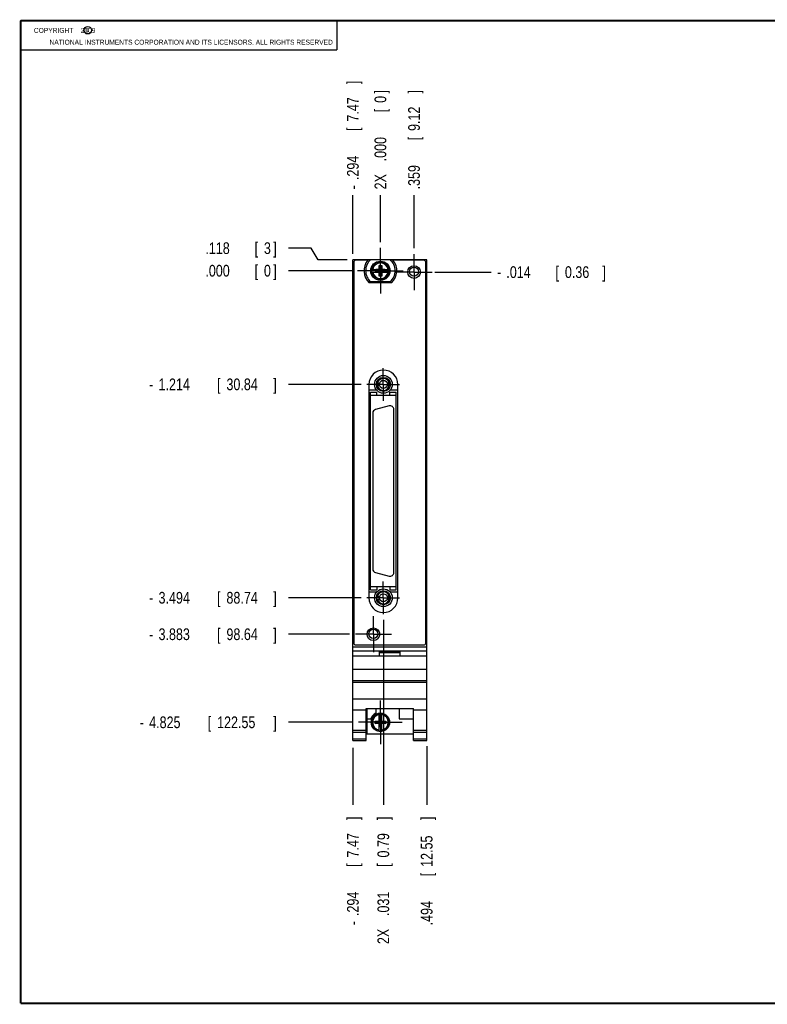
# Model space of a CAD drawing. Header units: inches. Extents: x 0.2 to 16.8, y 0.1 to 10.8.
# Tile 1 of 10: x 0.2 to 8.2, y 0.2 to 10.8. Entities that reach past the tile are written whole.
import ezdxf

# ---------------------------------------------------------------- set-up
doc = ezdxf.new("R2010")
doc.units = ezdxf.units.IN
doc.header["$LTSCALE"] = 0.935
doc.header["$MEASUREMENT"] = 0
doc.linetypes.add('CENTER', pattern=[0.6, 0.375, -0.075, 0.075, -0.075])
doc.layers.get('0').update_dxf_attribs({"linetype": 'CONTINUOUS'})
doc.layers.add('DEFAULT_1', color=7, linetype='CENTER')
doc.layers.add('DIMENSIONS', color=7, linetype='CONTINUOUS')
doc.styles.get("Standard").update_dxf_attribs({"font": 'txt', "width": 0.8})
doc.dimstyles.new('DIMSTYLE_1', dxfattribs={"dimtxt": 0.125, "dimasz": 0.18, "dimexe": 0.18, "dimexo": 0.0625, "dimgap": 0.09, "dimtad": 0, "dimtih": 1, "dimtoh": 1, "dimdec": 3, "dimzin": 4, "dimdsep": 46, "dimtxsty": 'STANDARD', "dimblk": '_FILLED', "dimblk1": '_FILLED', "dimblk2": '_FILLED', "dimcen": 0.09, "dimadec": 0, "dimazin": 0, "dimtp": 0.001, "dimtm": 0.001, "dimtfac": 1, "dimtdec": 3, "dimtofl": 0, "dimtmove": 0, "dimatfit": 3, "dimldrblk": '_FILLED', "dimfxl": 1, "dimtolj": 1, "dimtzin": 4, "dimarcsym": 0})

# ---------------------------------------------------------------- blocks, each defined once
blk = doc.blocks.new('*D0')
at = {"layer": 'DIMENSIONS', "color": 2, "linetype": 'CONTINUOUS'}
for p, q in [((3.353, 8.328), (3.109, 8.328)), ((3.427, 8.204), (3.353, 8.328)), ((3.734, 8.204), (3.427, 8.204))]:
    blk.add_line(p, q, dxfattribs=at)
at = {"layer": 'DIMENSIONS', "color": 2, "linetype": 'CONTINUOUS', "width": 0.8}
for s, p in [('.118', (2.222, 8.265)), ('[', (2.747, 8.265)), ('3', (2.847, 8.265)), (']', (2.947, 8.265))]:
    blk.add_text(s, height=0.125, dxfattribs=at).set_placement(p)
blk = doc.blocks.new('_FILLED')
at = {"color": 0, "linetype": 'BYBLOCK'}
blk.add_solid([(0, 0), (-1, 0.174), (-1, -0.174)], dxfattribs=at)
blk = doc.blocks.new('*D1')
at = {"layer": 'DIMENSIONS', "color": 2, "linetype": 'CONTINUOUS'}
blk.add_line((3.885, 6.872), (3.109, 6.872), dxfattribs=at)
at = {"layer": 'DIMENSIONS', "color": 2, "linetype": 'CONTINUOUS', "width": 0.8}
for s, p in [('[', (2.347, 6.81)), (']', (2.947, 6.81)), ('-', (1.622, 6.81)), ('1.214', (1.722, 6.81)), ('30.84', (2.447, 6.81))]:
    blk.add_text(s, height=0.125, dxfattribs=at).set_placement(p)
blk = doc.blocks.new('*D2')
at = {"layer": 'DIMENSIONS', "color": 2, "linetype": 'CONTINUOUS'}
blk.add_line((3.885, 4.593), (3.109, 4.593), dxfattribs=at)
at = {"layer": 'DIMENSIONS', "color": 2, "linetype": 'CONTINUOUS', "width": 0.8}
for s, p in [('3.494', (1.722, 4.53)), ('[', (2.347, 4.53)), ('88.74', (2.447, 4.53)), (']', (2.947, 4.53)), ('-', (1.622, 4.53))]:
    blk.add_text(s, height=0.125, dxfattribs=at).set_placement(p)
blk = doc.blocks.new('*D3')
at = {"layer": 'DIMENSIONS', "color": 2, "linetype": 'CONTINUOUS'}
blk.add_line((3.761, 4.203), (3.109, 4.203), dxfattribs=at)
at = {"layer": 'DIMENSIONS', "color": 2, "linetype": 'CONTINUOUS', "width": 0.8}
for s, p in [('3.883', (1.722, 4.14)), ('[', (2.347, 4.14)), ('98.64', (2.447, 4.14)), (']', (2.947, 4.14)), ('-', (1.622, 4.14))]:
    blk.add_text(s, height=0.125, dxfattribs=at).set_placement(p)
blk = doc.blocks.new('*D4')
at = {"layer": 'DIMENSIONS', "color": 2, "linetype": 'CONTINUOUS'}
blk.add_line((3.794, 3.262), (3.109, 3.262), dxfattribs=at)
at = {"layer": 'DIMENSIONS', "color": 2, "linetype": 'CONTINUOUS', "width": 0.8}
for s, p in [('4.825', (1.622, 3.199)), ('[', (2.247, 3.199)), ('122.55', (2.347, 3.199)), (']', (2.947, 3.199)), ('-', (1.522, 3.199))]:
    blk.add_text(s, height=0.125, dxfattribs=at).set_placement(p)
blk = doc.blocks.new('*D5')
at = {"layer": 'DIMENSIONS', "color": 2, "linetype": 'CONTINUOUS'}
blk.add_line((4.673, 8.072), (5.272, 8.072), dxfattribs=at)
at = {"layer": 'DIMENSIONS', "color": 2, "linetype": 'CONTINUOUS', "width": 0.8}
for s, p in [('.014', (5.435, 8.009)), ('[', (5.96, 8.009)), ('0.36', (6.06, 8.009)), (']', (6.46, 8.009)), ('-', (5.335, 8.009))]:
    blk.add_text(s, height=0.125, dxfattribs=at).set_placement(p)
blk = doc.blocks.new('*D6')
at = {"layer": 'DIMENSIONS', "color": 2, "linetype": 'CONTINUOUS'}
blk.add_line((3.785, 8.086), (3.109, 8.086), dxfattribs=at)
at = {"layer": 'DIMENSIONS', "color": 2, "linetype": 'CONTINUOUS', "width": 0.8}
for s, p in [('.000', (2.222, 8.024)), ('[', (2.747, 8.024)), ('0', (2.847, 8.024)), (']', (2.947, 8.024))]:
    blk.add_text(s, height=0.125, dxfattribs=at).set_placement(p)
blk = doc.blocks.new('*D7')
at = {"layer": 'DIMENSIONS', "color": 2, "linetype": 'CONTINUOUS'}
blk.add_line((4.45, 8.327), (4.45, 8.892), dxfattribs=at)
at = {"layer": 'DIMENSIONS', "color": 2, "linetype": 'CONTINUOUS', "width": 0.8}
for s, p in [(']', (4.512, 9.98)), ('9.12', (4.512, 9.58)), ('[', (4.512, 9.48)), ('.359', (4.512, 8.955))]:
    blk.add_text(s, height=0.125, rotation=90, dxfattribs=at).set_placement(p)
blk = doc.blocks.new('*D8')
at = {"layer": 'DIMENSIONS', "color": 2, "linetype": 'CONTINUOUS'}
blk.add_line((3.797, 8.267), (3.797, 8.892), dxfattribs=at)
at = {"layer": 'DIMENSIONS', "color": 2, "linetype": 'CONTINUOUS', "width": 0.8}
for s, p in [(']', (3.859, 10.08)), ('7.47', (3.859, 9.68)), ('[', (3.859, 9.58)), ('.294', (3.859, 9.055)), ('-', (3.859, 8.955))]:
    blk.add_text(s, height=0.125, rotation=90, dxfattribs=at).set_placement(p)
blk = doc.blocks.new('*D9')
at = {"layer": 'DIMENSIONS', "color": 2, "linetype": 'CONTINUOUS'}
blk.add_line((4.091, 8.392), (4.091, 8.892), dxfattribs=at)
at = {"layer": 'DIMENSIONS', "color": 2, "linetype": 'CONTINUOUS', "width": 0.8}
for s, p in [(']', (4.153, 9.98)), ('0', (4.153, 9.88)), ('[', (4.153, 9.78)), ('.000', (4.153, 9.255)), ('2X ', (4.153, 8.955))]:
    blk.add_text(s, height=0.125, rotation=90, dxfattribs=at).set_placement(p)
blk = doc.blocks.new('*D10')
at = {"layer": 'DIMENSIONS', "color": 2, "linetype": 'CONTINUOUS'}
blk.add_line((4.122, 4.356), (4.122, 2.379), dxfattribs=at)
at = {"layer": 'DIMENSIONS', "color": 2, "linetype": 'CONTINUOUS', "width": 0.8}
for s, p in [(']', (4.184, 2.217)), ('0.79', (4.184, 1.817)), ('[', (4.184, 1.717)), ('.031', (4.184, 1.192)), ('2X ', (4.184, 0.892))]:
    blk.add_text(s, height=0.125, rotation=90, dxfattribs=at).set_placement(p)
blk = doc.blocks.new('*D11')
at = {"layer": 'DIMENSIONS', "color": 2, "linetype": 'CONTINUOUS'}
blk.add_line((4.585, 3.007), (4.585, 2.379), dxfattribs=at)
at = {"layer": 'DIMENSIONS', "color": 2, "linetype": 'CONTINUOUS', "width": 0.8}
for s, p in [(']', (4.647, 2.217)), ('12.55', (4.647, 1.717)), ('[', (4.647, 1.617)), ('.494', (4.647, 1.092))]:
    blk.add_text(s, height=0.125, rotation=90, dxfattribs=at).set_placement(p)
blk = doc.blocks.new('*D12')
at = {"layer": 'DIMENSIONS', "color": 2, "linetype": 'CONTINUOUS'}
blk.add_line((3.797, 2.989), (3.797, 2.379), dxfattribs=at)
at = {"layer": 'DIMENSIONS', "color": 2, "linetype": 'CONTINUOUS', "width": 0.8}
for s, p in [(']', (3.859, 2.217)), ('7.47', (3.859, 1.817)), ('[', (3.859, 1.717)), ('.294', (3.859, 1.192)), ('-', (3.859, 1.092))]:
    blk.add_text(s, height=0.125, rotation=90, dxfattribs=at).set_placement(p)

msp = doc.modelspace()

# ---------------------------------------------------------------- linework, layer by layer
at = {"color": 2, "linetype": 'CONTINUOUS'}
for p, q in [((0.25, 10.7586), (3.625, 10.7586)), ((0.25, 10.7586), (0.25, 10.4456)), ((3.625, 10.7586), (3.625, 10.4456)), ((0.25, 10.4456), (3.625, 10.4456))]:
    msp.add_line(p, q, dxfattribs=at)
at = {"color": 7, "linetype": 'CONTINUOUS'}
for p, q in [((3.7965, 3.0665), (3.7965, 8.2042)), ((3.9868, 8.2042), (3.7965, 8.2042)), ((3.8065, 8.1782), (3.8065, 4.1082)), ((3.9561, 8.1982), (3.8265, 8.1982)), ((3.9868, 8.2047), (4.1943, 8.2047)), ((4.0768, 8.0291), (4.1043, 8.1433)), ((4.0768, 8.1), (4.0768, 8.1433)), ((4.1043, 8.0291), (4.0768, 8.1433)), ((4.0768, 8.1433), (4.1043, 8.1433)), ((4.1043, 8.1433), (4.1043, 8.1)), ((4.5845, 8.2042), (4.1943, 8.2042)), ((4.5545, 8.1982), (4.225, 8.1982)), ((4.5745, 4.1082), (4.5745, 8.1782)), ((4.5845, 3.0665), (4.5845, 8.2042)), ((3.9959, 8.1), (4.0788, 8.1)), ((3.9959, 8.0724), (4.0788, 8.0724)), ((4.042, 8.0745), (4.042, 8.0979)), ((4.042, 8.0745), (4.1391, 8.0979)), ((4.0788, 8.0979), (4.042, 8.0979)), ((4.042, 8.0979), (4.1391, 8.0745)), ((4.042, 8.0745), (4.0788, 8.0745)), ((4.0768, 8.0291), (4.0768, 8.0724)), ((4.1043, 8.0291), (4.0768, 8.0291)), ((4.0788, 8.1), (4.0788, 8.0979)), ((4.0788, 8.0745), (4.1023, 8.0979)), ((4.1023, 8.0745), (4.0788, 8.0979)), ((4.0788, 8.0724), (4.0788, 8.0745)), ((4.1023, 8.1), (4.1023, 8.0979)), ((4.1023, 8.1), (4.1852, 8.1)), ((4.1391, 8.0979), (4.1023, 8.0979)), ((4.1023, 8.0724), (4.1023, 8.0745)), ((4.1023, 8.0745), (4.1391, 8.0745)), ((4.1023, 8.0724), (4.1852, 8.0724)), ((4.1043, 8.0724), (4.1043, 8.0291)), ((4.1391, 8.0745), (4.1391, 8.0979)), ((4.2088, 7.9572), (3.9723, 7.9572)), ((4.1943, 7.9677), (3.9868, 7.9677)), ((3.9675, 6.8699), (3.9675, 4.5899)), ((4.0488, 6.8857), (4.0817, 6.8857)), ((4.0488, 6.8587), (4.0817, 6.8587)), ((4.1634, 6.8857), (4.1963, 6.8857)), ((4.1634, 6.8587), (4.1963, 6.8587)), ((4.2775, 4.5899), (4.2775, 6.8699)), ((4.0509, 6.8102), (3.9675, 6.8102)), ((3.9837, 4.6754), (3.9837, 6.7895)), ((3.9837, 6.7895), (4.0526, 6.7895)), ((3.9837, 6.7561), (4.2593, 6.7561)), ((4.0526, 6.7561), (4.0526, 6.7895)), ((4.1904, 6.7561), (4.1904, 6.7895)), ((4.1904, 6.7895), (4.2593, 6.7895)), ((4.2775, 6.8102), (4.1941, 6.8102)), ((4.2593, 4.6754), (4.2593, 6.7895)), ((4.1842, 6.6421), (4.0385, 6.6031)), ((4.0093, 6.5651), (4.0093, 4.8998)), ((4.2337, 4.8608), (4.2337, 6.6041)), ((4.0385, 4.8618), (4.1842, 4.8228)), ((3.9675, 4.6542), (4.0509, 4.6542)), ((4.2593, 4.7088), (3.9837, 4.7088)), ((3.9837, 4.6754), (4.0526, 4.6754)), ((4.0526, 4.7088), (4.0526, 4.6754)), ((4.1904, 4.7088), (4.1904, 4.6754)), ((4.1904, 4.6754), (4.2593, 4.6754)), ((4.1941, 4.6542), (4.2775, 4.6542)), ((4.0488, 4.6057), (4.0817, 4.6057)), ((4.0488, 4.5787), (4.0817, 4.5787)), ((4.1634, 4.6057), (4.1963, 4.6057)), ((4.1634, 4.5787), (4.1963, 4.5787)), ((3.7965, 4.0685), (4.5845, 4.0685)), ((3.7965, 4.0255), (4.5845, 4.0255)), ((3.8265, 4.0882), (4.5545, 4.0882)), ((4.0805, 4.0155), (4.3005, 4.0155)), ((4.0805, 3.9685), (4.0805, 4.0155)), ((4.0805, 4.0085), (4.3005, 4.0085)), ((4.3005, 3.9685), (4.3005, 4.0155)), ((4.5845, 3.9685), (3.7965, 3.9685)), ((3.7965, 3.8285), (4.5845, 3.8285)), ((3.7965, 3.7085), (4.5845, 3.7085)), ((3.7965, 3.689), (4.5845, 3.689)), ((3.7965, 3.5132), (4.5845, 3.5132)), ((3.7965, 3.3935), (3.9385, 3.3935)), ((3.9385, 3.4088), (4.4425, 3.4088)), ((3.9385, 3.0665), (3.9385, 3.4088)), ((3.9445, 3.4088), (3.9445, 3.1395)), ((4.0415, 3.4088), (4.0415, 3.3589)), ((4.2915, 3.4088), (4.2915, 3.2995)), ((4.4425, 3.0665), (4.4425, 3.4088)), ((4.4425, 3.3935), (4.5845, 3.3935)), ((3.9445, 3.2995), (3.9884, 3.2995)), ((4.0335, 3.2477), (4.1476, 3.2753)), ((4.0335, 3.2753), (4.0768, 3.2753)), ((4.0335, 3.2753), (4.1476, 3.2477)), ((4.0335, 3.2477), (4.0335, 3.2753)), ((4.0768, 3.2732), (4.0768, 3.3562)), ((4.0768, 3.2732), (4.0788, 3.2732)), ((4.1023, 3.31), (4.0788, 3.31)), ((4.1023, 3.213), (4.0788, 3.31)), ((4.0788, 3.31), (4.0788, 3.2732)), ((4.0788, 3.213), (4.1023, 3.31)), ((4.1023, 3.2498), (4.0788, 3.2732)), ((4.0788, 3.2498), (4.1023, 3.2732)), ((4.1023, 3.2732), (4.1023, 3.31)), ((4.1043, 3.2732), (4.1023, 3.2732)), ((4.1043, 3.2732), (4.1043, 3.3562)), ((4.1043, 3.2753), (4.1476, 3.2753)), ((4.1476, 3.2753), (4.1476, 3.2477)), ((4.2915, 3.2995), (4.4425, 3.2995)), ((3.7965, 3.1765), (3.9385, 3.1765)), ((3.7965, 3.1573), (3.9385, 3.1573)), ((4.0768, 3.2477), (4.0335, 3.2477)), ((4.0768, 3.2498), (4.0788, 3.2498)), ((4.0768, 3.1669), (4.0768, 3.2498)), ((4.0788, 3.2498), (4.0788, 3.213)), ((4.1023, 3.213), (4.0788, 3.213)), ((4.1043, 3.2498), (4.1023, 3.2498)), ((4.1023, 3.213), (4.1023, 3.2498)), ((4.1043, 3.1669), (4.1043, 3.2498)), ((4.1476, 3.2477), (4.1043, 3.2477)), ((4.4425, 3.1765), (4.5845, 3.1765)), ((4.4425, 3.1573), (4.5845, 3.1573)), ((3.7965, 3.0844), (3.9385, 3.0844)), ((3.7965, 3.0665), (3.9385, 3.0665)), ((3.9445, 3.1395), (4.4425, 3.1395)), ((4.4425, 3.0844), (4.5845, 3.0844)), ((4.4425, 3.0665), (4.5845, 3.0665))]:
    msp.add_line(p, q, dxfattribs=at)
at = {"color": 7, "linetype": 'CONTINUOUS', "const_width": 0.02}
for points in [[(0.25, 10.7586), (0.25, 0.2586)], [(16.75, 10.7586), (0.25, 10.7586)], [(0.25, 0.2586), (16.75, 0.2586)]]:
    msp.add_lwpolyline(points, dxfattribs=at)
at = {"color": 2, "linetype": 'CONTINUOUS'}
msp.add_circle((0.9659, 10.6562), 0.0403, dxfattribs=at)
at = {"color": 7, "linetype": 'CONTINUOUS'}
for centre, radius in [((4.0905, 8.0862), 0.1025), ((4.0905, 8.0862), 0.098), ((4.4495, 8.0719), 0.0675), ((4.4495, 8.0762), 0.049), ((4.1225, 6.8722), 0.095), ((4.1225, 6.8722), 0.075), ((4.1225, 6.8722), 0.043), ((4.1225, 4.5922), 0.095), ((4.1225, 4.5922), 0.075), ((4.1225, 4.5922), 0.043), ((4.0155, 4.2029), 0.0675), ((4.0155, 4.2072), 0.049), ((4.0905, 3.2615), 0.098)]:
    msp.add_circle(centre, radius, dxfattribs=at)
for centre, radius, start, end in [((3.8265, 8.1782), 0.02, 90, 180), ((4.0905, 8.0862), 0.175, 140.20818, 227.4886), ((4.0905, 8.0862), 0.1575, 131.20295, 228.79705), ((4.0905, 8.0862), 0.1575, 311.20295, 48.79705), ((4.0905, 8.0862), 0.175, 312.5114, 39.79182), ((4.5545, 8.1782), 0.02, 0, 90), ((4.0905, 8.0862), 0.0956, 171.71661, 188.28339), ((4.0905, 8.0862), 0.0956, 351.71661, 8.28339), ((4.1225, 6.8699), 0.155, 0, 180), ((4.1225, 6.8722), 0.064, 12.1773, 167.8227), ((4.1225, 6.8722), 0.064, 192.1773, 347.8227), ((4.1944, 6.6041), 0.0394, 0, 105), ((4.0487, 6.5651), 0.0394, 105, 180), ((4.0487, 4.8998), 0.0394, 180, 255), ((4.1944, 4.8608), 0.0394, 255, 360), ((4.1225, 4.5922), 0.064, 12.1773, 167.8227), ((4.1225, 4.5899), 0.155, 180, 360), ((4.1225, 4.5922), 0.064, 192.1773, 347.8227), ((3.8265, 4.1082), 0.02, 180, 270), ((4.5545, 4.1082), 0.02, 270, 360), ((4.0905, 3.2615), 0.109, 116.71426, 159.59683), ((4.0905, 3.2615), 0.0956, 81.71661, 98.28339), ((4.0905, 3.2615), 0.0956, 261.71661, 278.28339)]:
    msp.add_arc(centre, radius, start, end, dxfattribs=at)
at = {"color": 9, "linetype": 'CONTINUOUS'}
for centre, radius, start, end in [((4.0905, 8.0862), 0.0947, 8.36374, 171.63626), ((4.0905, 8.0862), 0.0832, 9.53359, 170.46641), ((4.0905, 8.0862), 0.0947, 188.36374, 351.63626), ((4.0905, 8.0862), 0.0832, 189.53359, 350.46641), ((4.0905, 3.2615), 0.0947, 98.36374, 261.63626), ((4.0905, 3.2615), 0.0832, 99.53359, 260.46641), ((4.0905, 3.2615), 0.0947, 278.36374, 81.63626), ((4.0905, 3.2615), 0.0832, 279.53359, 80.46641)]:
    msp.add_arc(centre, radius, start, end, dxfattribs=at)
at = {"layer": 'DEFAULT_1', "color": 7, "linetype": 'CENTER'}
for p, q in [((4.0905, 8.0862), (4.0905, 8.3297)), ((4.4495, 8.0719), (4.4495, 8.2644)), ((4.0905, 8.0862), (3.847, 8.0862)), ((4.0905, 8.0862), (4.0905, 7.8427)), ((4.0905, 8.0862), (4.334, 8.0862)), ((4.4495, 8.0719), (4.257, 8.0719)), ((4.4495, 8.0719), (4.4495, 7.8794)), ((4.4495, 8.0719), (4.642, 8.0719)), ((4.1215, 6.8722), (4.1215, 7.0464)), ((4.1215, 6.8722), (3.9473, 6.8722)), ((4.1215, 6.8722), (4.1215, 6.698)), ((4.1215, 6.8722), (4.2958, 6.8722)), ((4.1215, 4.5927), (4.1215, 4.7669)), ((4.1215, 4.5927), (3.9473, 4.5927)), ((4.1215, 4.5927), (4.2958, 4.5927)), ((4.1215, 4.5927), (4.1215, 4.4185)), ((4.0155, 4.2029), (4.0155, 4.3954)), ((4.0155, 4.2029), (3.823, 4.2029)), ((4.0155, 4.2029), (4.208, 4.2029)), ((4.0155, 4.2029), (4.0155, 4.0104)), ((4.0905, 3.2615), (4.0905, 3.4955)), ((4.0905, 3.2615), (3.8565, 3.2615)), ((4.0905, 3.2615), (4.3245, 3.2615)), ((4.0905, 3.2615), (4.0905, 3.0275))]:
    msp.add_line(p, q, dxfattribs=at)

# ---------------------------------------------------------------- texts
at = {"color": 2, "linetype": 'CONTINUOUS', "width": 0.8}
for s, p in [('c', (0.946, 10.6363)), ('NATIONAL INSTRUMENTS CORPORATION AND ITS LICENSORS. ALL RIGHTS RESERVED', (0.5583, 10.5016))]:
    msp.add_text(s, height=0.053, dxfattribs=at).set_placement(p)
at = {"color": 2, "linetype": 'CONTINUOUS', "insert": (0.3125, 10.6805), "char_height": 0.053, "width": 0.8904, "attachment_point": 1}
msp.add_mtext('    COPYRIGHT    2009', dxfattribs=at)

# ---------------------------------------------------------------- dimensions: what is measured, and where the dimension line sits
at = {"layer": 'DIMENSIONS', "color": 2, "linetype": 'CONTINUOUS'}
for feature_location, offset, dtype, origin, text, picture, middle in [((3.7965, 8.2667), (0, 0.6255), 1, (4.0905, 8.3297), '-<>', '*D8', (3.7965, 9.5672)), ((4.0905413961, 8.3922136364), (0, 0.5), 1, (4.0905413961, 8.3297136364), '2X <>', '*D9', (4.0905413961, 9.5172136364)), ((4.6726, 8.0719), (0.5994, 0), 0, (3.847, 8.0862), '-<>', '*D5', (5.947, 8.0719)), ((3.794, 3.2615), (-0.685, 0), 0, (3.847, 8.0862), '-<>', '*D4', (2.284, 3.2615)), ((3.8848, 6.8722), (-0.7758, 0), 0, (3.847, 8.0862), '-<>', '*D1', (2.334, 6.8722)), ((3.88483, 4.5927), (-0.77579, 0), 0, (3.84704, 8.08621), '-<>', '*D2', (2.33404, 4.5927)), ((3.7605, 4.2029), (-0.6515, 0), 0, (3.847, 8.0862), '-<>', '*D3', (2.334, 4.2029)), ((3.7965, 2.9886), (0, -0.6096), 1, (4.0905, 8.0862), '-<>', '*D12', (3.7965, 1.704)), ((4.1215, 4.356), (0, -1.977), 1, (4.0905, 8.0862), '2X <>', '*D10', (4.1215, 1.604))]:
    dim = msp.add_ordinate_dim(feature_location=feature_location, offset=offset, dtype=dtype, origin=origin, text=text, dimstyle='DIMSTYLE_1', dxfattribs=at)
    dim.commit()
    dim.dimension.update_dxf_attribs({"geometry": picture, "text_midpoint": middle})
for feature_location, offset, dtype, origin, picture, middle in [((4.4495, 8.3269), (0, 0.5653), 1, (4.0905, 8.3297), '*D7', (4.4495, 9.5172)), ((3.734, 8.2042), (-0.625, 0.1234), 0, (3.847, 8.0862), '*D0', (2.634, 8.3276)), ((3.7845413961, 8.0862136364), (-0.6755, 0), 0, (3.8470413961, 8.0862136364), '*D6', (2.6340413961, 8.0862136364)), ((4.5845, 3.0069), (0, -0.6279), 1, (4.0905, 8.0862), '*D11', (4.5845, 1.704))]:
    dim = msp.add_ordinate_dim(feature_location=feature_location, offset=offset, dtype=dtype, origin=origin, dimstyle='DIMSTYLE_1', dxfattribs=at)
    dim.commit()
    dim.dimension.update_dxf_attribs({"geometry": picture, "text_midpoint": middle})

doc.saveas('drawing.dxf')
